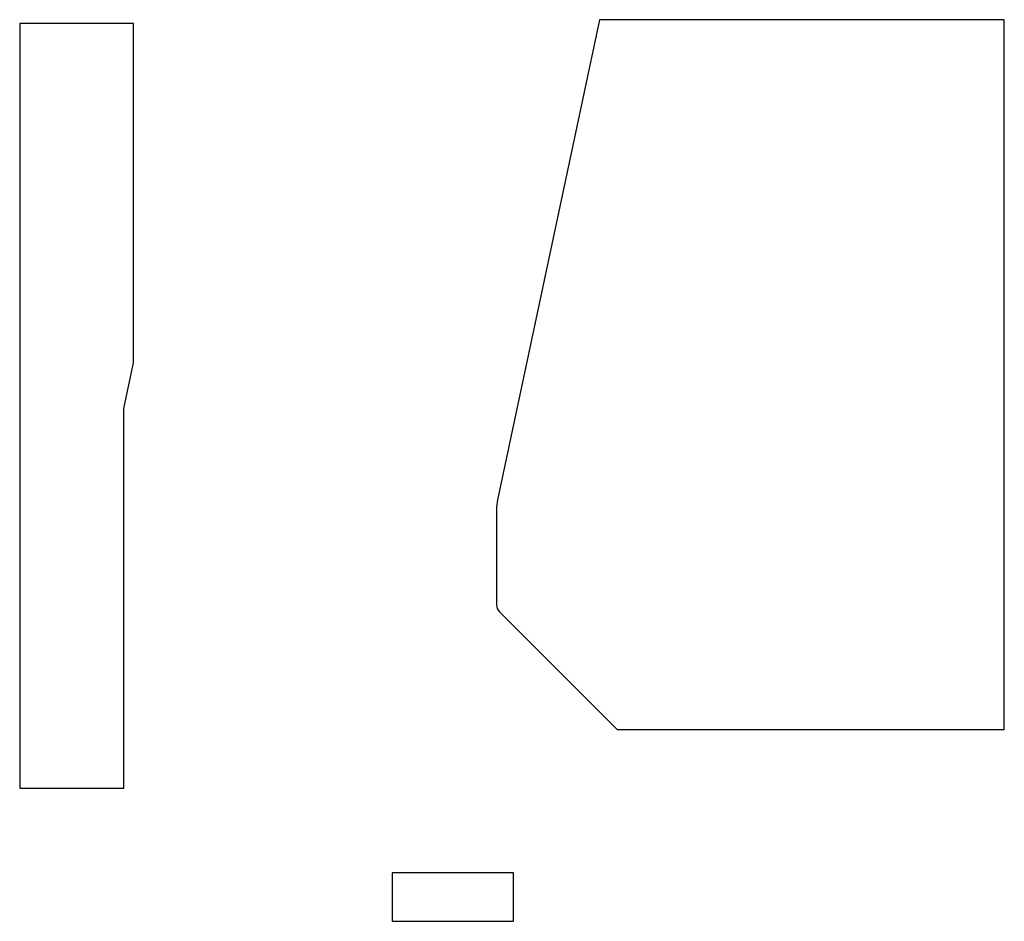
# Model space of a CAD drawing. Extents: x -7.7 to 12.6, y -18.3 to 0.3.
import ezdxf

# ---------------------------------------------------------------- set-up
doc = ezdxf.new("R2010")
doc.units = 0
doc.header["$MEASUREMENT"] = 0

msp = doc.modelspace()

# ---------------------------------------------------------------- linework, layer by layer
for p, q in [((-5.332, 0.238), (-7.682, 0.238)), ((-7.682, 0.238), (-7.682, -15.533)), ((-5.332, -6.762), (-5.332, 0.238)), ((4.277, 0.313), (2.173, -9.584)), ((12.621, 0.313), (4.277, 0.313)), ((12.621, -14.322), (12.621, 0.313)), ((-5.532, -7.703), (-5.332, -6.762)), ((-5.532, -15.533), (-5.532, -7.703)), ((2.151, -9.792), (2.151, -11.754)), ((2.21, -11.896), (4.636, -14.322)), ((4.636, -14.322), (12.621, -14.322)), ((-7.682, -15.533), (-5.532, -15.533)), ((0, -17.277), (0, -18.277)), ((2.5, -17.277), (0, -17.277)), ((2.5, -18.277), (2.5, -17.277)), ((0, -18.277), (2.5, -18.277))]:
    msp.add_line(p, q)
for centre, radius, start, end in [((3.151, -9.792), 1, 168, 180), ((2.351, -11.754), 0.2, 180, 225)]:
    msp.add_arc(centre, radius, start, end)

doc.saveas('drawing.dxf')
